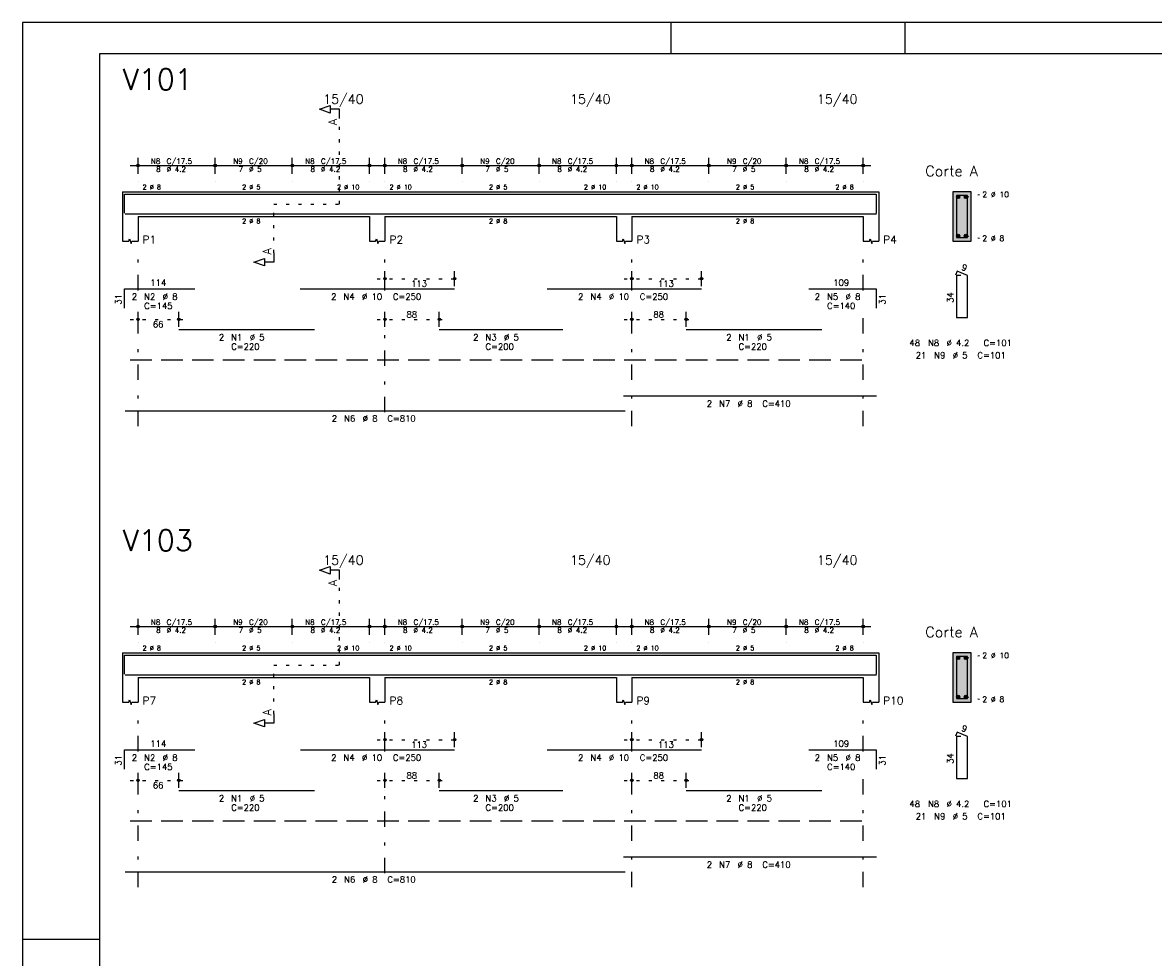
# Model space of a CAD drawing. Extents: x 0 to 84.1, y 0 to 59.4.
# Tile 2 of 7: x 0 to 36.6, y 29.1 to 59.4. Entities that reach past the tile are written whole.
import ezdxf

# ---------------------------------------------------------------- set-up
doc = ezdxf.new("R2010")
doc.units = 0
for name, pattern in [('ESTILO_TQS_0001', [1, 0.7, -0.3]), ('ESTILO_TQS_0002', [0.4, 0.1, -0.3]), ('ESTILO_TQS_0003', [1.5, 0.5, -0.4, 0.1, -0.5])]:
    doc.linetypes.add(name, pattern=pattern)
for name, color, linetype in [('1', 1, 'CONTINUOUS'), ('10', 10, 'CONTINUOUS'), ('2', 2, 'CONTINUOUS'), ('4', 4, 'CONTINUOUS'), ('6', 6, 'CONTINUOUS'), ('7', 7, 'CONTINUOUS')]:
    doc.layers.add(name, color=color, linetype=linetype)
doc.styles.get("Standard").update_dxf_attribs({"font": 'ROMANS.SHX'})

msp = doc.modelspace()

# ---------------------------------------------------------------- linework, layer by layer
at = {"layer": '1', "linetype": 'ESTILO_TQS_0002'}
for p, q in [((10.265, 53.52), (10.265, 56.29)), ((8.14, 51.935), (8.14, 53.52)), ((8.14, 53.52), (10.265, 53.52)), ((30.565, 53.745), (31.01, 53.83)), ((30.565, 52.495), (31.01, 52.41)), ((11.49, 51.1), (14.24922, 51.1)), ((19.49, 51.1), (22.2493, 51.1)), ((3.49, 49.78), (5.31, 49.78)), ((11.49, 49.78), (13.75072, 49.78)), ((19.49, 49.78), (21.75066, 49.78)), ((10.265, 38.58), (10.265, 41.35)), ((30.565, 38.805), (31.01, 38.89)), ((8.14, 36.995), (8.14, 38.58)), ((8.14, 38.58), (10.265, 38.58)), ((30.565, 37.555), (31.01, 37.47)), ((11.49, 36.16), (14.24932, 36.16)), ((19.49, 36.16), (22.24932, 36.16)), ((3.49, 34.84), (5.31, 34.84)), ((11.49, 34.84), (13.75068, 34.84)), ((19.49, 34.84), (21.7507, 34.84))]:
    msp.add_line(p, q, dxfattribs=at)
at = {"layer": '1', "linetype": 'ESTILO_TQS_0001'}
for p, q in [((3.49, 48.475), (27.49, 48.475)), ((3.49, 33.535), (27.49, 33.535))]:
    msp.add_line(p, q, dxfattribs=at)
at = {"layer": '1', "linetype": 'CONTINUOUS'}
for centre in [(30.315, 53.745), (30.565, 53.745), (30.315, 52.495), (30.565, 52.495), (30.315, 38.805), (30.565, 38.805), (30.315, 37.555), (30.565, 37.555)]:
    msp.add_circle(centre, 0.05, dxfattribs=at)
for points in [[(30.365, 53.745), (30.29, 53.788301), (30.268015, 53.762101)], [(30.365, 53.745), (30.268015, 53.762101), (30.268015, 53.727899)], [(30.365, 53.745), (30.268015, 53.727899), (30.29, 53.701699)], [(30.365, 53.745), (30.323682, 53.79424), (30.29, 53.788301)], [(30.365, 53.745), (30.29, 53.701699), (30.323682, 53.69576)], [(30.365, 53.745), (30.353302, 53.777139), (30.323682, 53.79424)], [(30.365, 53.745), (30.323682, 53.69576), (30.353302, 53.712861)], [(30.365, 53.745), (30.353302, 53.712861), (30.365, 53.745)], [(30.615, 53.745), (30.54, 53.788301), (30.518015, 53.762101)], [(30.615, 53.745), (30.518015, 53.762101), (30.518015, 53.727899)], [(30.615, 53.745), (30.518015, 53.727899), (30.54, 53.701699)], [(30.615, 53.745), (30.573682, 53.79424), (30.54, 53.788301)], [(30.615, 53.745), (30.54, 53.701699), (30.573682, 53.69576)], [(30.615, 53.745), (30.603302, 53.777139), (30.573682, 53.79424)], [(30.615, 53.745), (30.573682, 53.69576), (30.603302, 53.712861)], [(30.615, 53.745), (30.603302, 53.712861), (30.615, 53.745)], [(30.365, 52.495), (30.29, 52.538301), (30.268015, 52.512101)], [(30.365, 52.495), (30.268015, 52.512101), (30.268015, 52.477899)], [(30.365, 52.495), (30.268015, 52.477899), (30.29, 52.451699)], [(30.365, 52.495), (30.323682, 52.54424), (30.29, 52.538301)], [(30.365, 52.495), (30.29, 52.451699), (30.323682, 52.44576)], [(30.365, 52.495), (30.353302, 52.527139), (30.323682, 52.54424)], [(30.365, 52.495), (30.323682, 52.44576), (30.353302, 52.462861)], [(30.365, 52.495), (30.353302, 52.462861), (30.365, 52.495)], [(30.615, 52.495), (30.54, 52.538301), (30.518015, 52.512101)], [(30.615, 52.495), (30.518015, 52.512101), (30.518015, 52.477899)], [(30.615, 52.495), (30.518015, 52.477899), (30.54, 52.451699)], [(30.615, 52.495), (30.573682, 52.54424), (30.54, 52.538301)], [(30.615, 52.495), (30.54, 52.451699), (30.573682, 52.44576)], [(30.615, 52.495), (30.603302, 52.527139), (30.573682, 52.54424)], [(30.615, 52.495), (30.573682, 52.44576), (30.603302, 52.462861)], [(30.615, 52.495), (30.603302, 52.462861), (30.615, 52.495)], [(30.365, 38.805), (30.29, 38.848301), (30.268015, 38.822101)], [(30.365, 38.805), (30.323682, 38.85424), (30.29, 38.848301)], [(30.365, 38.805), (30.353302, 38.837139), (30.323682, 38.85424)], [(30.615, 38.805), (30.54, 38.848301), (30.518015, 38.822101)], [(30.615, 38.805), (30.573682, 38.85424), (30.54, 38.848301)], [(30.615, 38.805), (30.603302, 38.837139), (30.573682, 38.85424)], [(30.365, 38.805), (30.268015, 38.822101), (30.268015, 38.787899)], [(30.365, 38.805), (30.268015, 38.787899), (30.29, 38.761699)], [(30.365, 38.805), (30.29, 38.761699), (30.323682, 38.75576)], [(30.365, 38.805), (30.323682, 38.75576), (30.353302, 38.772861)], [(30.365, 38.805), (30.353302, 38.772861), (30.365, 38.805)], [(30.615, 38.805), (30.518015, 38.822101), (30.518015, 38.787899)], [(30.615, 38.805), (30.518015, 38.787899), (30.54, 38.761699)], [(30.615, 38.805), (30.54, 38.761699), (30.573682, 38.75576)], [(30.615, 38.805), (30.573682, 38.75576), (30.603302, 38.772861)], [(30.615, 38.805), (30.603302, 38.772861), (30.615, 38.805)], [(30.365, 37.555), (30.29, 37.598301), (30.268015, 37.572101)], [(30.365, 37.555), (30.268015, 37.572101), (30.268015, 37.537899)], [(30.365, 37.555), (30.268015, 37.537899), (30.29, 37.511699)], [(30.365, 37.555), (30.323682, 37.60424), (30.29, 37.598301)], [(30.365, 37.555), (30.29, 37.511699), (30.323682, 37.50576)], [(30.365, 37.555), (30.353302, 37.587139), (30.323682, 37.60424)], [(30.365, 37.555), (30.323682, 37.50576), (30.353302, 37.522861)], [(30.365, 37.555), (30.353302, 37.522861), (30.365, 37.555)], [(30.615, 37.555), (30.54, 37.598301), (30.518015, 37.572101)], [(30.615, 37.555), (30.518015, 37.572101), (30.518015, 37.537899)], [(30.615, 37.555), (30.518015, 37.537899), (30.54, 37.511699)], [(30.615, 37.555), (30.573682, 37.60424), (30.54, 37.598301)], [(30.615, 37.555), (30.54, 37.511699), (30.573682, 37.50576)], [(30.615, 37.555), (30.603302, 37.587139), (30.573682, 37.60424)], [(30.615, 37.555), (30.573682, 37.50576), (30.603302, 37.522861)], [(30.615, 37.555), (30.603302, 37.522861), (30.615, 37.555)]]:
    msp.add_solid(points, dxfattribs=at)
at = {"layer": '10', "linetype": 'CONTINUOUS'}
for points in [[(30.74, 52.32), (30.74, 53.92), (30.14, 53.92)], [(30.74, 52.32), (30.14, 53.92), (30.14, 52.32)], [(30.74, 52.32), (30.14, 52.32), (30.74, 52.32)], [(30.74, 37.38), (30.74, 38.98), (30.14, 38.98)], [(30.74, 37.38), (30.14, 38.98), (30.14, 37.38)], [(30.74, 37.38), (30.14, 37.38), (30.74, 37.38)]]:
    msp.add_solid(points, dxfattribs=at)
at = {"layer": '2', "linetype": 'CONTINUOUS'}
for p, q in [((84.100006, 59.400002), (0, 59.400002)), ((0, 59.400002), (0, 0)), ((21, 59.400002), (21, 58.400002)), ((28.600006, 58.400002), (28.600006, 59.400002)), ((3.74, 54.5), (3.74, 55.02)), ((6.24, 54.5), (6.24, 55.02)), ((6.24, 54.5), (6.24, 55.02)), ((8.74, 54.5), (8.74, 55.02)), ((8.74, 54.5), (8.74, 55.02)), ((11.24, 54.5), (11.24, 55.02)), ((11.74, 54.5), (11.74, 55.02)), ((14.24, 54.5), (14.24, 55.02)), ((14.24, 54.5), (14.24, 55.02)), ((16.74, 54.5), (16.74, 55.02)), ((16.74, 54.5), (16.74, 55.02)), ((19.24, 54.5), (19.24, 55.02)), ((19.74, 54.5), (19.74, 55.02)), ((22.24, 54.5), (22.24, 55.02)), ((22.24, 54.5), (22.24, 55.02)), ((24.74, 54.5), (24.74, 55.02)), ((24.74, 54.5), (24.74, 55.02)), ((27.24, 54.5), (27.24, 55.02)), ((3.49, 54.77), (6.49, 54.77)), ((5.99, 54.77), (8.99, 54.77)), ((8.49, 54.77), (11.49, 54.77)), ((11.49, 54.77), (14.49, 54.77)), ((13.99, 54.77), (16.99, 54.77)), ((16.49, 54.77), (19.49, 54.77)), ((19.49, 54.77), (22.49, 54.77)), ((21.99, 54.77), (24.99, 54.77)), ((24.49, 54.77), (27.49, 54.77)), ((3.74, 54.25), (3.74, 54.25)), ((6.24, 54.25), (6.24, 54.25)), ((6.24, 54.25), (6.24, 54.25)), ((8.74, 54.25), (8.74, 54.25)), ((8.74, 54.25), (8.74, 54.25)), ((11.24, 54.25), (11.24, 54.25)), ((11.74, 54.25), (11.74, 54.25)), ((14.24, 54.25), (14.24, 54.25)), ((14.24, 54.25), (14.24, 54.25)), ((16.74, 54.25), (16.74, 54.25)), ((16.74, 54.25), (16.74, 54.25)), ((19.24, 54.25), (19.24, 54.25)), ((19.74, 54.25), (19.74, 54.25)), ((22.24, 54.25), (22.24, 54.25)), ((22.24, 54.25), (22.24, 54.25)), ((24.74, 54.25), (24.74, 54.25)), ((24.74, 54.25), (24.74, 54.25)), ((27.24, 54.25), (27.24, 54.25)), ((3.24, 53.92), (3.24, 53.12)), ((3.24, 53.92), (3.74, 53.92)), ((3.74, 53.92), (11.24, 53.92)), ((11.24, 53.92), (11.74, 53.92)), ((11.74, 53.92), (19.24, 53.92)), ((19.24, 53.92), (19.74, 53.92)), ((19.74, 53.92), (27.24, 53.92)), ((27.24, 53.92), (27.74, 53.92)), ((27.74, 53.92), (27.74, 53.12)), ((30.74, 53.92), (30.14, 53.92)), ((30.14, 53.92), (30.14, 52.32)), ((30.74, 52.32), (30.74, 53.92)), ((3.24, 53.12), (3.24, 52.32)), ((3.74, 53.12), (11.24, 53.12)), ((3.74, 53.12), (3.74, 52.32)), ((11.24, 53.12), (11.24, 52.32)), ((11.74, 53.12), (19.24, 53.12)), ((11.74, 53.12), (11.74, 52.32)), ((19.24, 53.12), (19.24, 52.32)), ((19.74, 53.12), (27.24, 53.12)), ((19.74, 53.12), (19.74, 52.32)), ((27.24, 53.12), (27.24, 52.32)), ((27.74, 53.12), (27.74, 52.32)), ((30.14, 52.32), (30.74, 52.32)), ((11.74, 50.86), (11.74, 51.35)), ((13.99922, 50.86), (13.99922, 51.35)), ((19.74, 50.86), (19.74, 51.35)), ((21.9993, 50.86), (21.9993, 51.35)), ((11.74, 50.76), (11.74, 50.76)), ((13.99922, 50.76), (13.99922, 50.76)), ((19.74, 50.76), (19.74, 50.76)), ((21.9993, 50.76), (21.9993, 50.76)), ((3.74, 49.54), (3.74, 50.03)), ((5.06, 49.54), (5.06, 50.03)), ((11.74, 49.54), (11.74, 50.03)), ((13.50072, 49.54), (13.50072, 50.03)), ((19.74, 49.54), (19.74, 50.03)), ((21.50066, 49.54), (21.50066, 50.03)), ((3.74, 49.44), (3.74, 49.44)), ((5.06, 49.44), (5.06, 49.44)), ((11.74, 49.44), (11.74, 49.44)), ((13.50072, 49.44), (13.50072, 49.44)), ((19.74, 49.44), (19.74, 49.44)), ((21.50066, 49.44), (21.50066, 49.44)), ((3.74, 39.56), (3.74, 40.08)), ((6.24, 39.56), (6.24, 40.08)), ((6.24, 39.56), (6.24, 40.08)), ((8.74, 39.56), (8.74, 40.08)), ((8.74, 39.56), (8.74, 40.08)), ((11.24, 39.56), (11.24, 40.08)), ((11.74, 39.56), (11.74, 40.08)), ((14.24, 39.56), (14.24, 40.08)), ((14.24, 39.56), (14.24, 40.08)), ((16.74, 39.56), (16.74, 40.08)), ((16.74, 39.56), (16.74, 40.08)), ((19.24, 39.56), (19.24, 40.08)), ((19.74, 39.56), (19.74, 40.08)), ((22.24, 39.56), (22.24, 40.08)), ((22.24, 39.56), (22.24, 40.08)), ((24.74, 39.56), (24.74, 40.08)), ((24.74, 39.56), (24.74, 40.08)), ((27.24, 39.56), (27.24, 40.08)), ((3.49, 39.83), (6.49, 39.83)), ((5.99, 39.83), (8.99, 39.83)), ((8.49, 39.83), (11.49, 39.83)), ((11.49, 39.83), (14.49, 39.83)), ((13.99, 39.83), (16.99, 39.83)), ((16.49, 39.83), (19.49, 39.83)), ((19.49, 39.83), (22.49, 39.83)), ((21.99, 39.83), (24.99, 39.83)), ((24.49, 39.83), (27.49, 39.83)), ((3.74, 39.31), (3.74, 39.31)), ((6.24, 39.31), (6.24, 39.31)), ((6.24, 39.31), (6.24, 39.31)), ((8.74, 39.31), (8.74, 39.31)), ((8.74, 39.31), (8.74, 39.31)), ((11.24, 39.31), (11.24, 39.31)), ((11.74, 39.31), (11.74, 39.31)), ((14.24, 39.31), (14.24, 39.31)), ((14.24, 39.31), (14.24, 39.31)), ((16.74, 39.31), (16.74, 39.31)), ((16.74, 39.31), (16.74, 39.31)), ((19.24, 39.31), (19.24, 39.31)), ((19.74, 39.31), (19.74, 39.31)), ((22.24, 39.31), (22.24, 39.31)), ((22.24, 39.31), (22.24, 39.31)), ((24.74, 39.31), (24.74, 39.31)), ((24.74, 39.31), (24.74, 39.31)), ((27.24, 39.31), (27.24, 39.31)), ((3.24, 38.98), (3.24, 38.18)), ((3.24, 38.98), (3.74, 38.98)), ((3.74, 38.98), (11.24, 38.98)), ((11.24, 38.98), (11.74, 38.98)), ((11.74, 38.98), (19.24, 38.98)), ((19.24, 38.98), (19.74, 38.98)), ((19.74, 38.98), (27.24, 38.98)), ((27.24, 38.98), (27.74, 38.98)), ((27.74, 38.98), (27.74, 38.18)), ((30.74, 38.98), (30.14, 38.98)), ((30.14, 38.98), (30.14, 37.38)), ((30.74, 37.38), (30.74, 38.98)), ((3.24, 38.18), (3.24, 37.38)), ((3.74, 38.18), (11.24, 38.18)), ((3.74, 38.18), (3.74, 37.38)), ((11.24, 38.18), (11.24, 37.38)), ((11.74, 38.18), (19.24, 38.18)), ((11.74, 38.18), (11.74, 37.38)), ((19.24, 38.18), (19.24, 37.38)), ((19.74, 38.18), (27.24, 38.18)), ((19.74, 38.18), (19.74, 37.38)), ((27.24, 38.18), (27.24, 37.38)), ((27.74, 38.18), (27.74, 37.38)), ((30.14, 37.38), (30.74, 37.38)), ((11.74, 35.92), (11.74, 36.41)), ((13.99932, 35.92), (13.99932, 36.41)), ((19.74, 35.92), (19.74, 36.41)), ((21.99932, 35.92), (21.99932, 36.41)), ((11.74, 35.82), (11.74, 35.82)), ((13.99932, 35.82), (13.99932, 35.82)), ((19.74, 35.82), (19.74, 35.82)), ((21.99932, 35.82), (21.99932, 35.82)), ((3.74, 34.6), (3.74, 35.09)), ((5.06, 34.6), (5.06, 35.09)), ((11.74, 34.6), (11.74, 35.09)), ((13.50068, 34.6), (13.50068, 35.09)), ((19.74, 34.6), (19.74, 35.09)), ((21.5007, 34.6), (21.5007, 35.09)), ((3.74, 34.5), (3.74, 34.5)), ((5.06, 34.5), (5.06, 34.5)), ((11.74, 34.5), (11.74, 34.5)), ((13.50068, 34.5), (13.50068, 34.5)), ((19.74, 34.5), (19.74, 34.5)), ((21.5007, 34.5), (21.5007, 34.5)), ((0, 29.700001), (0.5, 29.700001)), ((0.5, 29.700001), (1.5, 29.700001)), ((1.5, 29.700001), (2.5, 29.700001))]:
    msp.add_line(p, q, dxfattribs=at)
at = {"layer": '2', "linetype": 'ESTILO_TQS_0003'}
for p, q in [((3.74, 50.722), (3.74, 51.82)), ((11.74, 50.722), (11.74, 51.82)), ((19.74, 50.722), (19.74, 51.82)), ((27.24, 50.722), (27.24, 51.82)), ((3.74, 46.32), (3.74, 49.918)), ((11.74, 46.772), (11.74, 49.918)), ((19.74, 46.32), (19.74, 49.918)), ((27.24, 46.32), (27.24, 49.918)), ((3.74, 35.782), (3.74, 36.88)), ((11.74, 35.782), (11.74, 36.88)), ((19.74, 35.782), (19.74, 36.88)), ((27.24, 35.782), (27.24, 36.88)), ((3.74, 31.38), (3.74, 34.978)), ((11.74, 31.832), (11.74, 34.978)), ((19.74, 31.38), (19.74, 34.978)), ((27.24, 31.38), (27.24, 34.978))]:
    msp.add_line(p, q, dxfattribs=at)
at = {"layer": '2', "linetype": 'CONTINUOUS'}
for points in [[(83.100006, 1), (2.5, 1), (2.5, 58.400002), (83.100006, 58.400002), (83.100006, 1)], [(10.265, 56.29), (10.265, 56.59), (9.965, 56.59), (9.965, 56.47), (9.615, 56.59), (9.965, 56.71), (9.965, 56.59)], [(3.24, 52.32), (3.44, 52.32), (3.465, 52.395), (3.515, 52.245), (3.54, 52.32), (3.74, 52.32)], [(11.24, 52.32), (11.44, 52.32), (11.465, 52.395), (11.515, 52.245), (11.54, 52.32), (11.74, 52.32)], [(19.24, 52.32), (19.44, 52.32), (19.465, 52.395), (19.515, 52.245), (19.54, 52.32), (19.74, 52.32)], [(27.24, 52.32), (27.44, 52.32), (27.465, 52.395), (27.515, 52.245), (27.54, 52.32), (27.74, 52.32)], [(8.14, 51.935), (8.14, 51.635), (7.84, 51.635), (7.84, 51.515), (7.49, 51.635), (7.84, 51.755), (7.84, 51.635)], [(10.265, 41.35), (10.265, 41.65), (9.965, 41.65), (9.965, 41.53), (9.615, 41.65), (9.965, 41.77), (9.965, 41.65)], [(3.24, 37.38), (3.44, 37.38), (3.465, 37.455), (3.515, 37.305), (3.54, 37.38), (3.74, 37.38)], [(11.24, 37.38), (11.44, 37.38), (11.465, 37.455), (11.515, 37.305), (11.54, 37.38), (11.74, 37.38)], [(19.24, 37.38), (19.44, 37.38), (19.465, 37.455), (19.515, 37.305), (19.54, 37.38), (19.74, 37.38)], [(27.24, 37.38), (27.44, 37.38), (27.465, 37.455), (27.515, 37.305), (27.54, 37.38), (27.74, 37.38)], [(8.14, 36.995), (8.14, 36.695), (7.84, 36.695), (7.84, 36.575), (7.49, 36.695), (7.84, 36.815), (7.84, 36.695)]]:
    msp.add_lwpolyline(points, dxfattribs=at)
for centre, radius in [((3.74, 54.77), 0.041625), ((3.74, 54.77), 0.02075), ((6.24, 54.77), 0.041625), ((6.24, 54.77), 0.041625), ((6.24, 54.77), 0.02075), ((6.24, 54.77), 0.02075), ((8.74, 54.77), 0.041625), ((8.74, 54.77), 0.041625), ((8.74, 54.77), 0.02075), ((8.74, 54.77), 0.02075), ((11.24, 54.77), 0.041625), ((11.24, 54.77), 0.02075), ((11.74, 54.77), 0.041625), ((11.74, 54.77), 0.02075), ((14.24, 54.77), 0.041625), ((14.24, 54.77), 0.041625), ((14.24, 54.77), 0.02075), ((14.24, 54.77), 0.02075), ((16.74, 54.77), 0.041625), ((16.74, 54.77), 0.041625), ((16.74, 54.77), 0.02075), ((16.74, 54.77), 0.02075), ((19.24, 54.77), 0.041625), ((19.24, 54.77), 0.02075), ((19.74, 54.77), 0.041625), ((19.74, 54.77), 0.02075), ((22.24, 54.77), 0.041625), ((22.24, 54.77), 0.041625), ((22.24, 54.77), 0.02075), ((22.24, 54.77), 0.02075), ((24.74, 54.77), 0.041625), ((24.74, 54.77), 0.041625), ((24.74, 54.77), 0.02075), ((24.74, 54.77), 0.02075), ((27.24, 54.77), 0.041625), ((27.24, 54.77), 0.02075), ((11.74, 51.1), 0.04), ((11.74, 51.1), 0.02), ((13.99922, 51.1), 0.04), ((13.99922, 51.1), 0.02), ((19.74, 51.1), 0.04), ((19.74, 51.1), 0.02), ((21.9993, 51.1), 0.04), ((21.9993, 51.1), 0.02), ((3.74, 49.78), 0.04), ((3.74, 49.78), 0.02), ((5.06, 49.78), 0.04), ((5.06, 49.78), 0.02), ((11.74, 49.78), 0.04), ((11.74, 49.78), 0.02), ((13.50072, 49.78), 0.04), ((13.50072, 49.78), 0.02), ((19.74, 49.78), 0.04), ((19.74, 49.78), 0.02), ((21.50066, 49.78), 0.04), ((21.50066, 49.78), 0.02), ((3.74, 39.83), 0.041625), ((3.74, 39.83), 0.02075), ((6.24, 39.83), 0.041625), ((6.24, 39.83), 0.041625), ((6.24, 39.83), 0.02075), ((6.24, 39.83), 0.02075), ((8.74, 39.83), 0.041625), ((8.74, 39.83), 0.041625), ((8.74, 39.83), 0.02075), ((8.74, 39.83), 0.02075), ((11.24, 39.83), 0.041625), ((11.24, 39.83), 0.02075), ((11.74, 39.83), 0.041625), ((11.74, 39.83), 0.02075), ((14.24, 39.83), 0.041625), ((14.24, 39.83), 0.041625), ((14.24, 39.83), 0.02075), ((14.24, 39.83), 0.02075), ((16.74, 39.83), 0.041625), ((16.74, 39.83), 0.041625), ((16.74, 39.83), 0.02075), ((16.74, 39.83), 0.02075), ((19.24, 39.83), 0.041625), ((19.24, 39.83), 0.02075), ((19.74, 39.83), 0.041625), ((19.74, 39.83), 0.02075), ((22.24, 39.83), 0.041625), ((22.24, 39.83), 0.041625), ((22.24, 39.83), 0.02075), ((22.24, 39.83), 0.02075), ((24.74, 39.83), 0.041625), ((24.74, 39.83), 0.041625), ((24.74, 39.83), 0.02075), ((24.74, 39.83), 0.02075), ((27.24, 39.83), 0.041625), ((27.24, 39.83), 0.02075), ((11.74, 36.16), 0.04), ((11.74, 36.16), 0.02), ((13.99932, 36.16), 0.04), ((13.99932, 36.16), 0.02), ((19.74, 36.16), 0.04), ((19.74, 36.16), 0.02), ((21.99932, 36.16), 0.04), ((21.99932, 36.16), 0.02), ((3.74, 34.84), 0.04), ((3.74, 34.84), 0.02), ((5.06, 34.84), 0.04), ((5.06, 34.84), 0.02), ((11.74, 34.84), 0.04), ((11.74, 34.84), 0.02), ((13.50068, 34.84), 0.04), ((13.50068, 34.84), 0.02), ((19.74, 34.84), 0.04), ((19.74, 34.84), 0.02), ((21.5007, 34.84), 0.04), ((21.5007, 34.84), 0.02)]:
    msp.add_circle(centre, radius, dxfattribs=at)
at = {"layer": '4', "linetype": 'CONTINUOUS'}
for p, q in [((3.3, 53.22), (3.3, 53.84)), ((3.3, 53.84), (5.58, 53.84)), ((5.06, 53.84), (9.46, 53.84)), ((8.99922, 53.84), (13.99922, 53.84)), ((13.50072, 53.84), (17.50072, 53.84)), ((16.9993, 53.84), (21.9993, 53.84)), ((21.50066, 53.84), (25.90066, 53.84)), ((25.478, 53.84), (27.658, 53.84)), ((27.658, 53.84), (27.658, 53.22)), ((3.32, 53.2), (19.52, 53.2)), ((19.47, 53.2), (27.67, 53.2)), ((3.3, 38.28), (3.3, 38.9)), ((3.3, 38.9), (5.58, 38.9)), ((5.06, 38.9), (9.46, 38.9)), ((8.99932, 38.9), (13.99932, 38.9)), ((13.50068, 38.9), (17.50068, 38.9)), ((16.99932, 38.9), (21.99932, 38.9)), ((21.5007, 38.9), (25.9007, 38.9)), ((25.478, 38.9), (27.658, 38.9)), ((27.658, 38.9), (27.658, 38.28)), ((3.32, 38.26), (19.52, 38.26)), ((19.47, 38.26), (27.67, 38.26))]:
    msp.add_line(p, q, dxfattribs=at)
for points in [[(30.26, 53.8), (30.26, 52.44), (30.62, 52.44), (30.62, 53.8), (30.26, 53.8)], [(30.26, 38.86), (30.26, 37.5), (30.62, 37.5), (30.62, 38.86), (30.26, 38.86)]]:
    msp.add_lwpolyline(points, dxfattribs=at)
at = {"layer": '6', "linetype": 'CONTINUOUS'}
for p, q in [((30.288338, 51.34), (30.233893, 51.21102)), ((30.62, 51.2), (30.288338, 51.34)), ((30.4, 51.2), (30.26, 51.2)), ((30.26, 51.2), (30.26, 49.84)), ((30.62, 49.84), (30.62, 51.2)), ((3.3, 50.15), (3.3, 50.77)), ((3.3, 50.77), (5.58, 50.77)), ((8.99922, 50.77), (13.99922, 50.77)), ((16.9993, 50.77), (21.9993, 50.77)), ((25.478, 50.77), (27.658, 50.77)), ((27.658, 50.77), (27.658, 50.15)), ((30.26, 49.84), (30.62, 49.84)), ((5.06, 49.45), (9.46, 49.45)), ((13.50072, 49.45), (17.50072, 49.45)), ((21.50066, 49.45), (25.90066, 49.45)), ((19.47, 47.3), (27.67, 47.3)), ((3.32, 46.82), (19.52, 46.82)), ((30.288338, 36.4), (30.233893, 36.27102)), ((30.62, 36.26), (30.288338, 36.4)), ((30.4, 36.26), (30.26, 36.26)), ((30.26, 36.26), (30.26, 34.9)), ((30.62, 34.9), (30.62, 36.26)), ((3.3, 35.21), (3.3, 35.83)), ((3.3, 35.83), (5.58, 35.83)), ((8.99932, 35.83), (13.99932, 35.83)), ((16.99932, 35.83), (21.99932, 35.83)), ((25.478, 35.83), (27.658, 35.83)), ((27.658, 35.83), (27.658, 35.21)), ((30.26, 34.9), (30.62, 34.9)), ((5.06, 34.51), (9.46, 34.51)), ((13.50068, 34.51), (17.50068, 34.51)), ((21.5007, 34.51), (25.9007, 34.51)), ((19.47, 32.36), (27.67, 32.36)), ((3.32, 31.88), (19.52, 31.88))]:
    msp.add_line(p, q, dxfattribs=at)

# ---------------------------------------------------------------- texts
at = {"layer": '2', "linetype": 'CONTINUOUS'}
for s, height, p in [('15/40', 0.3, (9.74, 56.77)), ('15/40', 0.3, (17.74, 56.77)), ('15/40', 0.3, (25.74, 56.77)), ('N8', 0.17, (4.157, 54.821)), ('C/17.5', 0.17, (4.667, 54.821)), ('N9', 0.17, (6.827, 54.821)), ('C/20', 0.17, (7.337, 54.821)), ('N8', 0.17, (9.157, 54.821)), ('C/17.5', 0.17, (9.667, 54.821)), ('N8', 0.17, (12.157, 54.821)), ('C/17.5', 0.17, (12.667, 54.821)), ('N9', 0.17, (14.827, 54.821)), ('C/20', 0.17, (15.337, 54.821)), ('N8', 0.17, (17.157, 54.821)), ('C/17.5', 0.17, (17.667, 54.821)), ('N8', 0.17, (20.157, 54.821)), ('C/17.5', 0.17, (20.667, 54.821)), ('N9', 0.17, (22.827, 54.821)), ('C/20', 0.17, (23.337, 54.821)), ('N8', 0.17, (25.157, 54.821)), ('C/17.5', 0.17, (25.667, 54.821)), ('8', 0.17, (4.327, 54.566)), ('%%c 4.2', 0.17, (4.667, 54.566)), ('7', 0.17, (6.997, 54.566)), ('%%c 5', 0.17, (7.337, 54.566)), ('8', 0.17, (9.327, 54.566)), ('%%c 4.2', 0.17, (9.667, 54.566)), ('8', 0.17, (12.327, 54.566)), ('%%c 4.2', 0.17, (12.667, 54.566)), ('7', 0.17, (14.997, 54.566)), ('%%c 5', 0.17, (15.337, 54.566)), ('8', 0.17, (17.327, 54.566)), ('%%c 4.2', 0.17, (17.667, 54.566)), ('8', 0.17, (20.327, 54.566)), ('%%c 4.2', 0.17, (20.667, 54.566)), ('7', 0.17, (22.997, 54.566)), ('%%c 5', 0.17, (23.337, 54.566)), ('8', 0.17, (25.327, 54.566)), ('%%c 4.2', 0.17, (25.667, 54.566)), ('Corte A', 0.34, (29.25, 54.42)), ('2 %%c 8', 0.15, (3.89, 53.995)), ('2 %%c 5', 0.15, (7.115, 53.995)), ('2 %%c 10', 0.15, (10.19, 53.995)), ('2 %%c 10', 0.15, (11.89, 53.995)), ('2 %%c 5', 0.15, (15.115, 53.995)), ('2 %%c 10', 0.15, (18.19, 53.995)), ('2 %%c 10', 0.15, (19.89, 53.995)), ('2 %%c 5', 0.15, (23.115, 53.995)), ('2 %%c 8', 0.15, (26.34, 53.995)), ('2 %%c 10', 0.18, (31.1, 53.74)), ('2 %%c 8', 0.15, (7.115, 52.895)), ('2 %%c 8', 0.15, (15.115, 52.895)), ('2 %%c 8', 0.15, (23.115, 52.895)), ('P1', 0.25, (3.89, 52.245)), ('P2', 0.25, (11.89, 52.245)), ('P3', 0.25, (19.89, 52.245)), ('P4', 0.25, (27.89, 52.245)), ('2 %%c 8', 0.18, (31.1, 52.32)), ('114', 0.2, (4.14, 50.87)), ('113', 0.2, (12.58961, 50.84)), ('113', 0.2, (20.58965, 50.84)), ('109', 0.2, (26.268, 50.87)), ('2', 0.2, (3.54, 50.42)), ('N2', 0.2, (3.94, 50.42)), ('%%c 8', 0.2, (4.54, 50.42)), ('2', 0.2, (9.99922, 50.42)), ('N4', 0.2, (10.39922, 50.42)), ('%%c 10', 0.2, (10.99922, 50.42)), ('C=250', 0.2, (11.99922, 50.42)), ('2', 0.2, (17.9993, 50.42)), ('N4', 0.2, (18.3993, 50.42)), ('%%c 10', 0.2, (18.9993, 50.42)), ('C=250', 0.2, (19.9993, 50.42)), ('2', 0.2, (25.668, 50.42)), ('N5', 0.2, (26.068, 50.42)), ('%%c 8', 0.2, (26.668, 50.42)), ('C=145', 0.2, (3.94, 50.12)), ('C=140', 0.2, (26.068, 50.12)), ('88', 0.2, (12.44036, 49.84)), ('88', 0.2, (20.44033, 49.84)), ('66', 0.2, (4.22, 49.52)), ('2', 0.2, (6.36, 49.1)), ('N1', 0.2, (6.76, 49.1)), ('%%c 5', 0.2, (7.36, 49.1)), ('2', 0.2, (14.60072, 49.1)), ('N3', 0.2, (15.00072, 49.1)), ('%%c 5', 0.2, (15.60072, 49.1)), ('2', 0.2, (22.80066, 49.1)), ('N1', 0.2, (23.20066, 49.1)), ('%%c 5', 0.2, (23.80066, 49.1)), ('48', 0.2, (28.74, 48.92)), ('N8', 0.2, (29.34, 48.92)), ('%%c 4.2', 0.2, (29.94, 48.92)), ('C=101', 0.2, (31.14, 48.92)), ('C=220', 0.2, (6.76, 48.8)), ('C=200', 0.2, (15.00072, 48.8)), ('C=220', 0.2, (23.20066, 48.8)), ('21', 0.2, (28.94, 48.52)), ('N9', 0.2, (29.54, 48.52)), ('%%c 5', 0.2, (30.14, 48.52)), ('C=101', 0.2, (30.94, 48.52)), ('2', 0.2, (22.17, 46.95)), ('N7', 0.2, (22.57, 46.95)), ('%%c 8', 0.2, (23.17, 46.95)), ('C=410', 0.2, (23.97, 46.95)), ('2', 0.2, (10.02, 46.47)), ('N6', 0.2, (10.42, 46.47)), ('%%c 8', 0.2, (11.02, 46.47)), ('C=810', 0.2, (11.82, 46.47)), ('15/40', 0.3, (9.74, 41.83)), ('15/40', 0.3, (17.74, 41.83)), ('15/40', 0.3, (25.74, 41.83)), ('N8', 0.17, (4.157, 39.881)), ('C/17.5', 0.17, (4.667, 39.881)), ('N9', 0.17, (6.827, 39.881)), ('C/20', 0.17, (7.337, 39.881)), ('N8', 0.17, (9.157, 39.881)), ('C/17.5', 0.17, (9.667, 39.881)), ('N8', 0.17, (12.157, 39.881)), ('C/17.5', 0.17, (12.667, 39.881)), ('N9', 0.17, (14.827, 39.881)), ('C/20', 0.17, (15.337, 39.881)), ('N8', 0.17, (17.157, 39.881)), ('C/17.5', 0.17, (17.667, 39.881)), ('N8', 0.17, (20.157, 39.881)), ('C/17.5', 0.17, (20.667, 39.881)), ('N9', 0.17, (22.827, 39.881)), ('C/20', 0.17, (23.337, 39.881)), ('N8', 0.17, (25.157, 39.881)), ('C/17.5', 0.17, (25.667, 39.881)), ('8', 0.17, (4.327, 39.626)), ('%%c 4.2', 0.17, (4.667, 39.626)), ('7', 0.17, (6.997, 39.626)), ('%%c 5', 0.17, (7.337, 39.626)), ('8', 0.17, (9.327, 39.626)), ('%%c 4.2', 0.17, (9.667, 39.626)), ('8', 0.17, (12.327, 39.626)), ('%%c 4.2', 0.17, (12.667, 39.626)), ('7', 0.17, (14.997, 39.626)), ('%%c 5', 0.17, (15.337, 39.626)), ('8', 0.17, (17.327, 39.626)), ('%%c 4.2', 0.17, (17.667, 39.626)), ('8', 0.17, (20.327, 39.626)), ('%%c 4.2', 0.17, (20.667, 39.626)), ('7', 0.17, (22.997, 39.626)), ('%%c 5', 0.17, (23.337, 39.626)), ('8', 0.17, (25.327, 39.626)), ('%%c 4.2', 0.17, (25.667, 39.626)), ('Corte A', 0.34, (29.25, 39.48)), ('2 %%c 8', 0.15, (3.89, 39.055)), ('2 %%c 5', 0.15, (7.115, 39.055)), ('2 %%c 10', 0.15, (10.19, 39.055)), ('2 %%c 10', 0.15, (11.89, 39.055)), ('2 %%c 5', 0.15, (15.115, 39.055)), ('2 %%c 10', 0.15, (18.19, 39.055)), ('2 %%c 10', 0.15, (19.89, 39.055)), ('2 %%c 5', 0.15, (23.115, 39.055)), ('2 %%c 8', 0.15, (26.34, 39.055)), ('2 %%c 10', 0.18, (31.1, 38.8)), ('2 %%c 8', 0.15, (7.115, 37.955)), ('2 %%c 8', 0.15, (15.115, 37.955)), ('2 %%c 8', 0.15, (23.115, 37.955)), ('P7', 0.25, (3.89, 37.305)), ('P8', 0.25, (11.89, 37.305)), ('P9', 0.25, (19.89, 37.305)), ('P10', 0.25, (27.89, 37.305)), ('2 %%c 8', 0.18, (31.1, 37.38)), ('114', 0.2, (4.14, 35.93)), ('113', 0.2, (12.58966, 35.9)), ('113', 0.2, (20.58966, 35.9)), ('109', 0.2, (26.268, 35.93)), ('2', 0.2, (3.54, 35.48)), ('N2', 0.2, (3.94, 35.48)), ('%%c 8', 0.2, (4.54, 35.48)), ('2', 0.2, (9.99932, 35.48)), ('N4', 0.2, (10.39932, 35.48)), ('%%c 10', 0.2, (10.99932, 35.48)), ('C=250', 0.2, (11.99932, 35.48)), ('2', 0.2, (17.99932, 35.48)), ('N4', 0.2, (18.39932, 35.48)), ('%%c 10', 0.2, (18.99932, 35.48)), ('C=250', 0.2, (19.99932, 35.48)), ('2', 0.2, (25.668, 35.48)), ('N5', 0.2, (26.068, 35.48)), ('%%c 8', 0.2, (26.668, 35.48)), ('C=145', 0.2, (3.94, 35.18)), ('C=140', 0.2, (26.068, 35.18)), ('88', 0.2, (12.44034, 34.9)), ('88', 0.2, (20.44035, 34.9)), ('66', 0.2, (4.22, 34.58)), ('2', 0.2, (6.36, 34.16)), ('N1', 0.2, (6.76, 34.16)), ('%%c 5', 0.2, (7.36, 34.16)), ('2', 0.2, (14.60068, 34.16)), ('N3', 0.2, (15.00068, 34.16)), ('%%c 5', 0.2, (15.60068, 34.16)), ('2', 0.2, (22.8007, 34.16)), ('N1', 0.2, (23.2007, 34.16)), ('%%c 5', 0.2, (23.8007, 34.16)), ('48', 0.2, (28.74, 33.98)), ('N8', 0.2, (29.34, 33.98)), ('%%c 4.2', 0.2, (29.94, 33.98)), ('C=101', 0.2, (31.14, 33.98)), ('C=220', 0.2, (6.76, 33.86)), ('C=200', 0.2, (15.00068, 33.86)), ('C=220', 0.2, (23.2007, 33.86)), ('21', 0.2, (28.94, 33.58)), ('N9', 0.2, (29.54, 33.58)), ('%%c 5', 0.2, (30.14, 33.58)), ('C=101', 0.2, (30.94, 33.58)), ('2', 0.2, (22.17, 32.01)), ('N7', 0.2, (22.57, 32.01)), ('%%c 8', 0.2, (23.17, 32.01)), ('C=410', 0.2, (23.97, 32.01)), ('2', 0.2, (10.02, 31.53)), ('N6', 0.2, (10.42, 31.53)), ('%%c 8', 0.2, (11.02, 31.53)), ('C=810', 0.2, (11.82, 31.53))]:
    msp.add_text(s, height=height, dxfattribs=at).set_placement(p)
for s, height, rotation, p in [('A', 0.272, 90, (10.1834, 56.0724)), ('A', 0.272, 90, (8.0584, 51.8806)), ('9', 0.2, 337.11462, (30.400929, 51.401017)), ('34', 0.2, 90, (30.16, 50.32)), ('31', 0.2, 90, (3.2, 50.26)), ('31', 0.2, 90, (27.958, 50.26)), ('A', 0.272, 90, (10.1834, 41.1324)), ('A', 0.272, 90, (8.0584, 36.9406)), ('9', 0.2, 337.11462, (30.400929, 36.461017)), ('31', 0.2, 90, (3.2, 35.32)), ('31', 0.2, 90, (27.958, 35.32)), ('34', 0.2, 90, (30.16, 35.38))]:
    msp.add_text(s, height=height, rotation=rotation, dxfattribs=at).set_placement(p)
at = {"layer": '7', "linetype": 'CONTINUOUS'}
for s, p in [('V101', (3.24, 57.22)), ('V103', (3.24, 42.28))]:
    msp.add_text(s, height=0.68, dxfattribs=at).set_placement(p)

doc.saveas('drawing.dxf')
